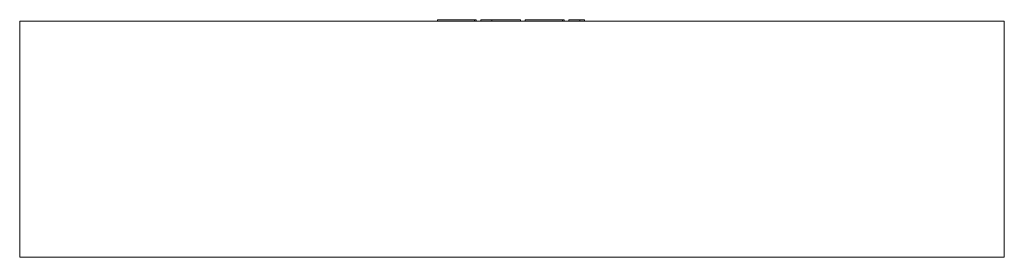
# Model space of a CAD drawing. Header units: millimetres. Extents: x -750 to 750, y -361 to 1.
import ezdxf

# ---------------------------------------------------------------- set-up
doc = ezdxf.new("R2010")
doc.units = ezdxf.units.MM

# ---------------------------------------------------------------- blocks, each defined once
blk = doc.blocks.new('RSen_56_ME_FB_LOD200 - convector - hybrid_jaga - clbm0_02515036 - ceiling mounted - T21_jaga_clima beam ceiling_lxhxd 1500x250x360 mm-283241-back')
at = {"lineweight": 18}
for p, q in [((-750, -1), (-750, -361)), ((750, -1), (-750, -1)), ((750, -361), (750, -1)), ((-750, -361), (750, -361))]:
    blk.add_line(p, q, dxfattribs=at)
blk = doc.blocks.new('RSen_55_GM_FB_logo - SH_jaga - standard-260147-back')
at = {"lineweight": 18}
for p, q in [((-113.6, 1), (-113.6, -1)), ((-113.6, 1), (-101.7, 1)), ((-101.7, 1), (-68.7, 1)), ((-68.7, 1), (-56.9, 1)), ((-56.9, -1), (-56.9, 1)), ((-56.9, 1), (-54.6, 1)), ((-54.6, -1), (-54.6, 1)), ((-47.4, 1), (-30.5, 1)), ((-47.4, -1), (-47.4, 1)), ((-30.5, 1), (-30.5, -1)), ((-30.5, 1), (-23, 1)), ((-30.5, -1), (-30.5, 1)), ((-23, 1), (-2.8, 1)), ((-2.8, 1), (13, 1)), ((13, -1), (13, 1)), ((20.3, 1), (20.3, -1)), ((20.3, 1), (32.2, 1)), ((32.2, 1), (65.3, 1)), ((65.3, 1), (77, 1)), ((77, -1), (77, 1)), ((77, 1), (79.4, 1)), ((79.4, -1), (79.4, 1)), ((86.7, 1), (103.4, 1)), ((86.7, -1), (86.7, 1)), ((103.4, 1), (107.3, 1)), ((103.4, 1), (103.4, -1)), ((107.3, 1), (110.7, 1)), ((110.7, -1), (110.7, 1))]:
    blk.add_line(p, q, dxfattribs=at)

msp = doc.modelspace()

# ---------------------------------------------------------------- block references
at = {"lineweight": 18}
for name in ['RSen_55_GM_FB_logo - SH_jaga - standard-260147-back', 'RSen_56_ME_FB_LOD200 - convector - hybrid_jaga - clbm0_02515036 - ceiling mounted - T21_jaga_clima beam ceiling_lxhxd 1500x250x360 mm-283241-back']:
    msp.add_blockref(name, (0, 0), dxfattribs=at)

doc.saveas('drawing.dxf')
